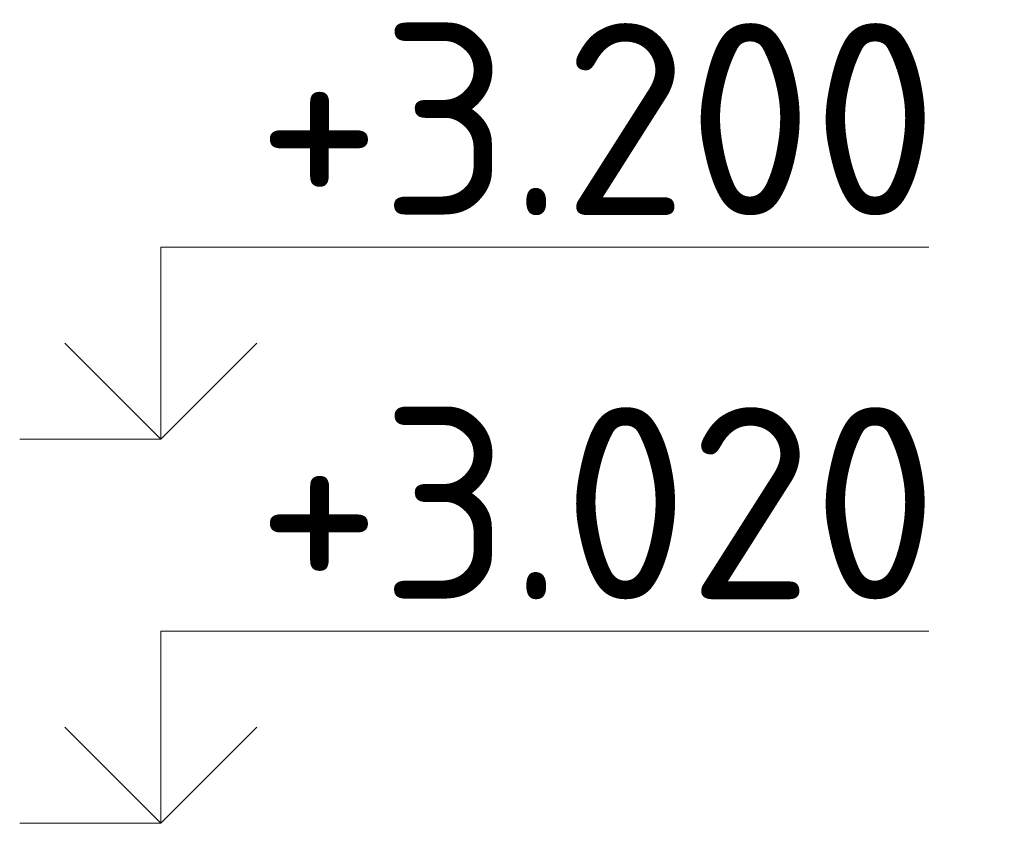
# Model space of a CAD drawing. Header units: millimetres. Extents: x -24871 to 40608, y -2869 to 48080.
# Tile 102 of 119: x 35341 to 35802, y 31216 to 31593. Entities that reach past the tile are written whole.
import ezdxf

# ---------------------------------------------------------------- set-up
doc = ezdxf.new("R2010")
doc.units = ezdxf.units.MM
doc.layers.add('Высотная отметки_ общее', color=7, linetype='Continuous', lineweight=13)
doc.styles.add('ISOCPEUR', font='ISOCPEUR')

# ---------------------------------------------------------------- blocks, each defined once
blk = doc.blocks.new('COMPLEX_ELEVATIONDIM_7')
at = {"layer": 'Высотная отметки_ общее', "color": 7, "linetype": 'Continuous', "lineweight": 13, "transparency": 33554687}
for p, q in [((35406.84, 31396.44), (35406.84, 31486.44)), ((35406.84, 31486.44), (35766.84, 31486.44)), ((35406.84, 31396.44), (35361.84, 31441.44)), ((35406.84, 31396.44), (35451.84, 31441.44)), ((35406.84, 31396.44), (35340.7, 31396.44)), ((35406.84, 31396.44), (35406.84, 31396.44)), ((35406.84, 31396.44), (35406.84, 31396.44)), ((35406.84, 31396.44), (35406.84, 31396.44)), ((35406.84, 31396.44), (35406.84, 31396.44)), ((35406.84, 31216.44), (35406.84, 31306.44)), ((35406.84, 31306.44), (35766.84, 31306.44)), ((35406.84, 31216.44), (35361.84, 31261.44)), ((35406.84, 31216.44), (35451.84, 31261.44)), ((35406.84, 31216.44), (35340.7, 31216.44)), ((35406.84, 31216.44), (35406.84, 31216.44)), ((35406.84, 31216.44), (35406.84, 31216.44)), ((35406.84, 31216.44), (35406.84, 31216.44)), ((35406.84, 31216.44), (35406.84, 31216.44))]:
    blk.add_line(p, q, dxfattribs=at)
at = {"layer": 'Высотная отметки_ общее', "color": 7, "linetype": 'Continuous', "lineweight": 13, "transparency": 33554687, "char_height": 90, "width": 384.4306, "attachment_point": 7, "style": 'ISOCPEUR'}
for s, insert in [('\\W0.95;+3.200', (35451.84, 31501.44)), ('\\W0.95;+3.020', (35451.84, 31321.44))]:
    blk.add_mtext(s, dxfattribs=dict(at, insert=insert))

msp = doc.modelspace()

# ---------------------------------------------------------------- block references
at = {"layer": 'Высотная отметки_ общее', "color": 7, "linetype": 'Continuous', "lineweight": 13, "transparency": 33554687}
msp.add_blockref('COMPLEX_ELEVATIONDIM_7', (0, 0), dxfattribs=at)

doc.saveas('drawing.dxf')
